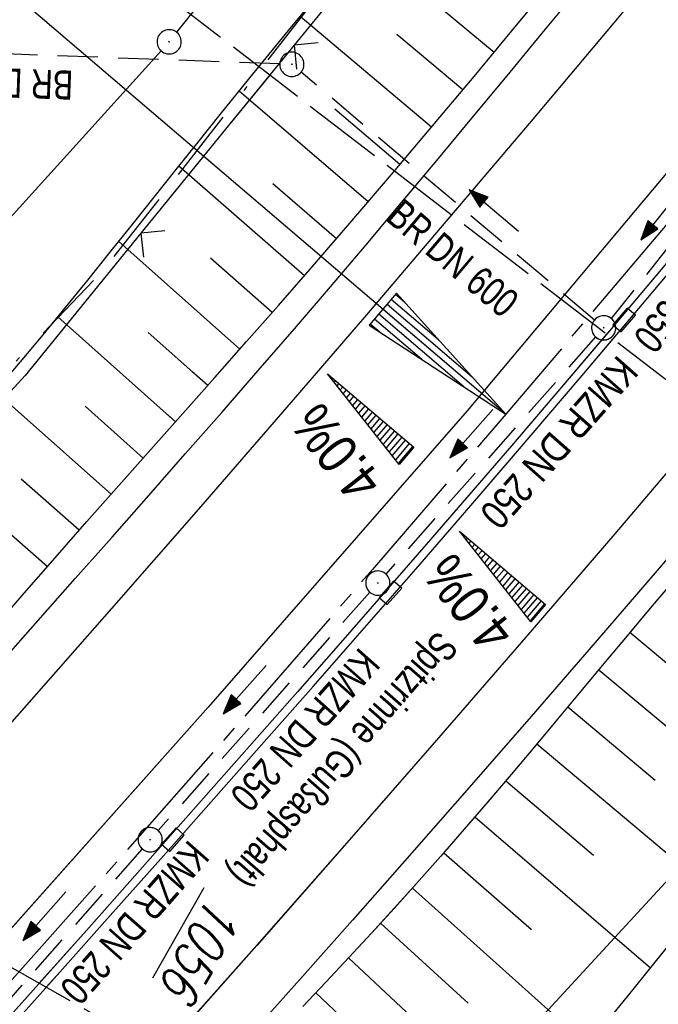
# Model space of a CAD drawing. Extents: x 510526 to 513920, y 467229 to 478797.
# Tile 219 of 256: x 511445 to 511485, y 473179 to 473240. Entities that reach past the tile are written whole.
import ezdxf

# ---------------------------------------------------------------- set-up
doc = ezdxf.new("R2010")
doc.units = 0
doc.header["$LTSCALE"] = 10
doc.header["$MEASUREMENT"] = 0
for name, pattern in [('ACAD_ISO16W100', [73, 15, -6.5, 15, -6.5, 15, -7, 1, -7]), ('ACHSE', [5.5, 4, -0.5, 0.5, -0.5]), ('LT00', [0]), ('LT14', [0.6, 0.5, -0.1]), ('STRICHLINIE2', [0.375, 0.25, -0.125])]:
    doc.linetypes.add(name, pattern=pattern)
doc.layers.get('0').update_dxf_attribs({"linetype": 'LT00'})
for name, color, linetype in [('-AX-020', 250, 'ACHSE'), ('-EL-020', 250, 'LT00'), ('-Halt-Pfeil', 4, 'LT00'), ('-Haltung', 182, 'STRICHLINIE2'), ('-Haltungsbeschriftung', 182, 'LT00'), ('-QUE-20O', 11, 'LT00'), ('-QUE-20W', 11, 'LT00'), ('BAB-KABEL', 220, 'ACAD_ISO16W100'), ('DFK_AB_FLNR', 7, 'Continuous'), ('DFK_AB_L', 21, 'LT00'), ('DFK_AB_P', 7, 'LT00'), ('RINNE_TEXT', 11, 'Continuous'), ('V92_AFBR_BAB', 250, 'LT00'), ('V92_BOESCH', 250, 'LT00'), ('V92_BOSCHUNG', 250, 'LT00'), ('V92_KA_PRUF', 182, 'LT00'), ('V92_LD_MARK', 250, 'LT00'), ('V92_RINNE', 182, 'LT00'), ('V92_SINKK', 182, 'LT00'), ('V92_ZAUN', 40, 'LT00'), ('V93_AFBR_BAB', 250, 'LT00'), ('V93_BOESCH', 250, 'LT00'), ('V93_BOSCHUNG', 250, 'LT00'), ('V93_KA_PRUF', 182, 'LT00'), ('V93_LD_MARK', 250, 'LT00'), ('V93_RINNE', 182, 'LT00'), ('V93_SINKK', 182, 'LT00'), ('V93_ZAUN', 40, 'LT00')]:
    doc.layers.add(name, color=color, linetype=linetype)
doc.layers.add('-BLATT_92-RAND', color=7, linetype='LT14', plot=False)
doc.layers.add('-BLATT_93-RAND', color=7, linetype='LT14', plot=False)
doc.styles.add('Arial', font='ARIAL.TTF')
doc.styles.add('Beschrift', font='ARIAL.TTF')
doc.styles.add('Haltungsbeschriftung', font='ARIAL.TTF', dxfattribs={"width": 0.75})
doc.styles.get("Standard").update_dxf_attribs({"font": 'romans.shx'})

# ---------------------------------------------------------------- blocks, each defined once
blk = doc.blocks.new('SYMB0003')
at = {"color": 0, "linetype": 'ByBlock'}
for p, q in [((-0.015712, 0), (0.010166, 0.012015)), ((0, -0.021257), (-0.015712, 0)), ((0.010166, 0.012015), (0, -0.021257))]:
    blk.add_line(p, q, dxfattribs=at)
for points in [[(-0.031395, 0.499013), (-0.093691, 0.491144), (-0.154509, 0.475528), (-0.21289, 0.452414), (-0.267913, 0.422164), (-0.318712, 0.385257), (-0.364484, 0.342274), (-0.404509, 0.293893), (-0.438154, 0.240877), (-0.464888, 0.184062), (-0.484292, 0.124345), (-0.496058, 0.062667), (-0.5, 0)], [(0.5, 0), (0.496057, 0.062667), (0.484292, 0.124345), (0.464888, 0.184062), (0.438153, 0.240877), (0.404509, 0.293893), (0.364484, 0.342274), (0.318712, 0.385257), (0.267913, 0.422164), (0.21289, 0.452414), (0.154509, 0.475528), (0.093691, 0.491144), (0.031395, 0.499013), (-0.031395, 0.499013)], [(-0.5, 0), (-0.496058, -0.062667), (-0.484292, -0.124345), (-0.464888, -0.184062), (-0.438154, -0.240877), (-0.404509, -0.293893), (-0.364485, -0.342274), (-0.318712, -0.385257), (-0.267914, -0.422164), (-0.21289, -0.452414), (-0.154509, -0.475529), (-0.093691, -0.491144), (-0.031395, -0.499014), (0.031395, -0.499014)], [(0.031395, -0.499014), (0.093691, -0.491144), (0.154509, -0.475529), (0.21289, -0.452414), (0.267914, -0.422164), (0.318712, -0.385257), (0.364485, -0.342274), (0.404509, -0.293893), (0.438154, -0.240877), (0.464889, -0.184062), (0.484292, -0.124345), (0.496058, -0.062667), (0.5, 0)]]:
    blk.add_lwpolyline(points, dxfattribs=at)
blk = doc.blocks.new('SYMB0018')
at = {"color": 0, "linetype": 'ByBlock'}
for p, q in [((1, 0.13), (0, 0)), ((0.615385, 0.08), (1, 0.08)), ((0.923077, 0.12), (1, 0.12)), ((0.000669, 0), (1, 0)), ((0.307692, 0.04), (1, 0.04)), ((0.307692, -0.04), (1, -0.04)), ((0.615385, -0.08), (1, -0.08)), ((0.923077, -0.12), (1, -0.12))]:
    blk.add_line(p, q, dxfattribs=at)
blk.add_lwpolyline([(0, 0), (1, -0.13), (1, 0.13)], dxfattribs=at)
blk = doc.blocks.new('SYMB0652')
at = {"color": 0, "linetype": 'ByBlock'}
blk.add_lwpolyline([(-0.15, -0.075), (0.15, -0.075), (0.15, 0.075), (-0.15, 0.075), (-0.15, -0.075)], dxfattribs=at)
blk = doc.blocks.new('SYMB0024')
at = {"color": 0, "linetype": 'ByBlock'}
for p, q in [((-0.5, 0.5), (0, 0)), ((0, 0), (0.5, 0.5))]:
    blk.add_line(p, q, dxfattribs=at)
blk = doc.blocks.new('SYMB0070')
at = {"color": 0, "linetype": 'ByBlock'}
for p, q in [((-0.5, 0), (0.2, 0)), ((0.5, 0), (0.2, 0.1)), ((0.2, 0.1), (0.2, 0)), ((0.468, 0), (0.21, 0.086)), ((0.21, 0.086), (0.21, -0.086)), ((0.21, -0.086), (0.468, 0)), ((0.22, -0.072), (0.437, 0)), ((0.23, -0.058), (0.405, 0)), ((0.24, -0.045), (0.374, 0)), ((0.342, 0), (0.25, 0.031)), ((0.25, 0.031), (0.25, -0.031)), ((0.25, -0.031), (0.342, 0)), ((0.26, -0.017), (0.31, 0)), ((0.27, -0.003), (0.279, 0))]:
    blk.add_line(p, q, dxfattribs=at)
for points in [[(0.2, 0), (0.2, -0.1), (0.5, 0)], [(0.437, 0), (0.22, 0.072), (0.22, -0.072)], [(0.405, 0), (0.23, 0.058), (0.23, -0.058)], [(0.374, 0), (0.24, 0.045), (0.24, -0.045)], [(0.31, 0), (0.26, 0.017), (0.26, -0.017)], [(0.279, 0), (0.27, 0.003), (0.27, -0.003)]]:
    blk.add_lwpolyline(points, dxfattribs=at)

msp = doc.modelspace()

# ---------------------------------------------------------------- linework, layer by layer
at = {"layer": '-AX-020', "ltscale": 0.2, "flags": 128}
msp.add_lwpolyline([(513881.716, 478796.972), (513877.87, 478787.354), (513870.367, 478768.801), (513862.788, 478750.278), (513855.137, 478731.786), (513847.411, 478713.324), (513839.611, 478694.893), (513831.738, 478676.494), (513823.791, 478658.127), (513815.771, 478639.791), (513807.678, 478621.487), (513799.512, 478603.216), (513791.272, 478584.978), (513782.96, 478566.773), (513774.576, 478548.601), (513766.118, 478530.463), (513757.588, 478512.359), (513748.986, 478494.289), (513740.312, 478476.254), (513731.565, 478458.253), (513722.747, 478440.287), (513713.857, 478422.357), (513704.896, 478404.463), (513695.863, 478386.605), (513686.758, 478368.782), (513677.583, 478350.997), (513668.336, 478333.248), (513659.019, 478315.536), (513649.63, 478297.862), (513640.172, 478280.225), (513630.643, 478262.626), (513621.043, 478245.066), (513611.374, 478227.544), (513601.634, 478210.061), (513591.825, 478192.617), (513586.745, 478183.647), (513576.83, 478166.262), (513566.848, 478148.917), (513556.8, 478131.609), (513546.688, 478114.338), (513536.514, 478097.104), (513526.28, 478079.906), (513515.988, 478062.743), (513505.638, 478045.613), (513495.234, 478028.517), (513484.778, 478011.453), (513474.27, 477994.421), (513463.712, 477977.419), (513453.108, 477960.447), (513442.457, 477943.503), (513431.762, 477926.587), (513421.026, 477909.698), (513410.248, 477892.835), (513399.432, 477875.997), (513388.579, 477859.182), (513377.691, 477842.39), (513366.769, 477825.62), (513355.815, 477808.871), (513344.831, 477792.142), (513333.819, 477775.431), (513322.78, 477758.738), (513311.715, 477742.062), (513300.628, 477725.401), (513289.519, 477708.754), (513278.389, 477692.121), (513267.242, 477675.5), (513256.078, 477658.891), (513244.899, 477642.291), (513233.706, 477625.7), (513222.502, 477609.117), (513211.288, 477592.542), (513200.066, 477575.971), (513188.837, 477559.405), (513177.603, 477542.843), (513166.366, 477526.282), (513154.797, 477509.239), (513142.496, 477491.114), (513130.197, 477472.988), (513117.902, 477454.859), (513105.613, 477436.726), (513093.333, 477418.587), (513081.064, 477400.44), (513068.808, 477382.285), (513056.567, 477364.119), (513044.344, 477345.942), (513032.141, 477327.752), (513019.958, 477309.547), (513007.8, 477291.325), (512995.668, 477273.087), (512983.565, 477254.83), (512971.492, 477236.552), (512959.452, 477218.253), (512947.447, 477199.931), (512935.479, 477181.584), (512923.551, 477163.212), (512911.665, 477144.812), (512899.822, 477126.385), (512888.026, 477107.927), (512876.279, 477089.439), (512864.582, 477070.918), (512852.939, 477052.364), (512841.352, 477033.775), (512829.822, 477015.15), (512818.352, 476996.488), (512806.945, 476977.787), (512795.603, 476959.048), (512789.644, 476949.141), (512778.405, 476930.339), (512767.236, 476911.496), (512756.135, 476892.613), (512745.103, 476873.688), (512734.14, 476854.724), (512723.246, 476835.72), (512712.422, 476816.676), (512701.668, 476797.593), (512690.983, 476778.471), (512680.369, 476759.309), (512669.824, 476740.11), (512659.35, 476720.871), (512648.946, 476701.595), (512638.612, 476682.281), (512628.349, 476662.929), (512618.157, 476643.54), (512608.036, 476624.113), (512597.985, 476604.65), (512588.006, 476585.15), (512578.098, 476565.614), (512568.261, 476546.042), (512558.497, 476526.434), (512548.803, 476506.791), (512539.182, 476487.112), (512529.632, 476467.399), (512520.155, 476447.65), (512510.749, 476427.867), (512501.416, 476408.05), (512492.156, 476388.199), (512482.968, 476368.314), (512473.852, 476348.396), (512464.81, 476328.445), (512455.84, 476308.46), (512446.944, 476288.443), (512438.12, 476268.394), (512429.37, 476248.313), (512420.694, 476228.2), (512412.09, 476208.055), (512403.561, 476187.879), (512395.105, 476167.672), (512386.723, 476147.434), (512378.415, 476127.166), (512370.181, 476106.867), (512362.021, 476086.539), (512353.936, 476066.181), (512345.925, 476045.794), (512337.988, 476025.377), (512330.127, 476004.932), (512322.339, 475984.458), (512314.627, 475963.955), (512306.989, 475943.425), (512299.427, 475922.867), (512291.94, 475902.281), (512284.528, 475881.669), (512277.191, 475861.029), (512269.93, 475840.362), (512262.744, 475819.67), (512255.634, 475798.951), (512248.599, 475778.206), (512241.641, 475757.436), (512234.758, 475736.641), (512227.951, 475715.82), (512221.221, 475694.975), (512214.566, 475674.105), (512207.988, 475653.211), (512201.487, 475632.294), (512200.128, 475627.887), (512194.281, 475608.791), (512188.5, 475589.674), (512182.785, 475570.538), (512177.137, 475551.381), (512171.56, 475532.204), (512166.053, 475513.007), (512160.618, 475493.788), (512155.257, 475474.55), (512149.971, 475455.29), (512148.09, 475448.361), (512142.908, 475429.074), (512137.804, 475409.765), (512132.778, 475390.436), (512127.829, 475371.088), (512122.957, 475351.719), (512118.163, 475332.332), (512113.447, 475312.925), (512108.808, 475293.499), (512104.247, 475274.055), (512099.765, 475254.593), (512095.36, 475235.113), (512091.033, 475215.616), (512086.785, 475196.101), (512082.614, 475176.57), (512078.522, 475157.022), (512074.508, 475137.458), (512070.573, 475117.878), (512066.716, 475098.282), (512063.238, 475080.246), (512059.532, 475060.621), (512055.901, 475040.983), (512052.344, 475021.33), (512048.857, 475001.665), (512045.438, 474981.988), (512042.084, 474962.3), (512038.794, 474942.602), (512035.562, 474922.893), (512032.388, 474903.175), (512029.269, 474883.449), (512026.201, 474863.714), (512023.183, 474843.972), (512020.21, 474824.222), (512017.282, 474804.467), (512014.394, 474784.705), (512011.544, 474764.937), (512008.73, 474745.165), (512005.949, 474725.388), (512003.198, 474705.607), (512000.474, 474685.821), (511997.775, 474666.033), (511995.098, 474646.242), (511992.439, 474626.448), (511989.798, 474606.651), (511987.169, 474586.854), (511984.552, 474567.054), (511981.943, 474547.253), (511979.34, 474527.452), (511976.744, 474507.689), (511975.127, 474495.377), (511973.477, 474482.815), (511971.825, 474470.254), (511970.169, 474457.693), (511968.506, 474445.133), (511966.835, 474432.574), (511965.154, 474420.016), (511963.46, 474407.46), (511961.752, 474394.906), (511960.027, 474382.355), (511958.283, 474369.806), (511956.518, 474357.259), (511954.73, 474344.717), (511952.918, 474332.177), (511951.078, 474319.642), (511949.209, 474307.111), (511947.309, 474294.584), (511945.376, 474282.063), (511943.407, 474269.547), (511941.4, 474257.038), (511939.355, 474244.534), (511937.267, 474232.038), (511935.137, 474219.549), (511932.96, 474207.067), (511930.736, 474194.594), (511928.462, 474182.131), (511926.136, 474169.676), (511923.757, 474157.232), (511921.321, 474144.799), (511918.829, 474132.377), (511916.276, 474119.967), (511913.661, 474107.57), (511910.982, 474095.187), (511908.238, 474082.818), (511905.425, 474070.464), (511902.544, 474058.127), (511899.59, 474045.806), (511896.562, 474033.504), (511893.47, 474021.261), (511890.29, 474008.997), (511887.033, 473996.753), (511883.699, 473984.53), (511880.287, 473972.328), (511876.798, 473960.148), (511873.233, 473947.991), (511869.591, 473935.856), (511865.873, 473923.745), (511862.077, 473911.656), (511858.206, 473899.593), (511854.259, 473887.554), (511850.236, 473875.54), (511846.136, 473863.552), (511841.962, 473851.59), (511837.711, 473839.654), (511833.386, 473827.746), (511828.985, 473815.865), (511824.51, 473804.012), (511819.96, 473792.188), (511815.335, 473780.392), (511810.636, 473768.626), (511805.863, 473756.89), (511801.015, 473745.185), (511796.094, 473733.51), (511791.099, 473721.866), (511786.031, 473710.255), (511780.889, 473698.675), (511775.675, 473687.128), (511770.388, 473675.615), (511765.028, 473664.135), (511759.596, 473652.689), (511754.091, 473641.278), (511748.515, 473629.901), (511742.867, 473618.56), (511737.147, 473607.255), (511731.356, 473595.986), (511725.494, 473584.754), (511719.562, 473573.559), (511713.558, 473562.402), (511707.485, 473551.283), (511701.341, 473540.203), (511695.128, 473529.162), (511688.845, 473518.159), (511682.492, 473507.198), (511676.07, 473496.276), (511669.58, 473485.395), (511663.021, 473474.555), (511656.394, 473463.757), (511649.699, 473453.001), (511642.935, 473442.288), (511636.105, 473431.617), (511629.207, 473420.99), (511622.242, 473410.406), (511615.211, 473399.867), (511608.113, 473389.372), (511600.949, 473378.922), (511593.719, 473368.518), (511586.423, 473358.16), (511579.062, 473347.848), (511571.637, 473337.582), (511564.147, 473327.364), (511556.592, 473317.193), (511548.973, 473307.07), (511541.291, 473296.996), (511533.545, 473286.969), (511525.735, 473276.993), (511517.863, 473267.066), (511509.929, 473257.188), (511501.932, 473247.361), (511493.873, 473237.584), (511485.753, 473227.859), (511477.572, 473218.186), (511475.548, 473215.811), (511467.291, 473206.202), (511458.976, 473196.642), (511450.605, 473187.132), (511442.182, 473177.667), (511433.709, 473168.249), (511425.188, 473158.872), (511416.622, 473149.537), (511408.014, 473140.241), (511399.365, 473130.982), (511390.679, 473121.758), (511381.958, 473112.568), (511373.205, 473103.409), (511364.421, 473094.278), (511355.61, 473085.175), (511346.772, 473076.096), (511337.912, 473067.039), (511329.031, 473058.003), (511320.132, 473048.986), (511311.216, 473039.984), (511302.286, 473030.997), (511293.345, 473022.02), (511284.394, 473013.053), (511275.436, 473004.094), (511266.473, 472995.139), (511255.909, 472984.591), (511236.789, 472965.502), (511230.177, 472958.9), (511223.567, 472952.294), (511216.964, 472945.683), (511210.368, 472939.063), (511203.785, 472932.433), (511197.215, 472925.788), (511190.663, 472919.125), (511184.131, 472912.443), (511177.622, 472905.739), (511171.139, 472899.01), (511164.685, 472892.252), (511158.263, 472885.464), (511151.877, 472878.643), (511145.529, 472871.786), (511139.222, 472864.891), (511132.96, 472857.955), (511126.746, 472850.976), (511120.583, 472843.952), (511114.476, 472836.881), (511109.32, 472830.82), (511103.322, 472823.655), (511097.386, 472816.438), (511091.511, 472809.171), (511085.699, 472801.854), (511079.95, 472794.488), (511074.265, 472787.072), (511068.642, 472779.609), (511063.084, 472772.097), (511057.591, 472764.538), (511052.162, 472756.933), (511046.799, 472749.281), (511041.501, 472741.584), (511036.27, 472733.841), (511031.105, 472726.054), (511026.007, 472718.223), (511020.976, 472710.349), (511016.012, 472702.431), (511011.117, 472694.472), (511006.29, 472686.471), (511001.532, 472678.429), (510996.842, 472670.347), (510992.223, 472662.225), (510987.672, 472654.063), (510983.192, 472645.863), (510978.782, 472637.625), (510974.443, 472629.349), (510970.175, 472621.036), (510965.978, 472612.687), (510961.853, 472604.303), (510957.799, 472595.883), (510953.818, 472587.43), (510949.91, 472578.942), (510946.074, 472570.422), (510942.311, 472561.868), (510938.622, 472553.283), (510935.007, 472544.666), (510931.465, 472536.02), (510927.997, 472527.343), (510924.604, 472518.636), (510921.286, 472509.901), (510918.042, 472501.138), (510914.874, 472492.347), (510911.781, 472483.529), (510908.763, 472474.686), (510905.821, 472465.817), (510902.956, 472456.923), (510900.166, 472448.004), (510897.454, 472439.062), (510894.817, 472430.098), (510892.258, 472421.111), (510889.776, 472412.102), (510887.37, 472403.073), (510885.043, 472394.023), (510882.792, 472384.954), (510880.62, 472375.866), (510878.525, 472366.759), (510876.509, 472357.635), (510874.57, 472348.494), (510872.71, 472339.337), (510870.929, 472330.164), (510869.226, 472320.976), (510867.602, 472311.774), (510866.056, 472302.558), (510864.59, 472293.33), (510863.202, 472284.089), (510861.894, 472274.837), (510860.665, 472265.574), (510859.516, 472256.301), (510858.445, 472247.018), (510857.455, 472237.726), (510856.544, 472228.427), (510855.712, 472219.119), (510854.96, 472209.806), (510854.288, 472200.485), (510853.696, 472191.159), (510853.184, 472181.829), (510852.752, 472172.495), (510852.399, 472163.157), (510852.127, 472153.817), (510851.934, 472144.475), (510851.822, 472135.131), (510851.789, 472125.787), (510851.836, 472116.443), (510851.964, 472107.1), (510852.009, 472104.711), (510852.237, 472095.37), (510852.543, 472086.03), (510852.927, 472076.694), (510853.387, 472067.361), (510853.922, 472058.032), (510854.53, 472048.707), (510855.21, 472039.388), (510855.961, 472030.074), (510856.782, 472020.766), (510857.671, 472011.464), (510858.627, 472002.169), (510859.649, 471992.88), (510860.734, 471983.599), (510861.883, 471974.326), (510863.094, 471965.06), (510864.364, 471955.802), (510865.694, 471946.554), (510867.082, 471937.313), (510868.525, 471928.081), (510870.024, 471918.857), (510871.577, 471909.643), (510873.182, 471900.438), (510874.839, 471891.241), (510876.545, 471882.054), (510878.3, 471872.876), (510880.102, 471863.708), (510881.95, 471854.548), (510883.842, 471845.397), (510885.778, 471836.255), (510887.756, 471827.123), (510889.775, 471817.999), (510891.834, 471808.885), (510893.93, 471799.779), (510896.064, 471790.681), (510898.233, 471781.592), (510900.437, 471772.511), (510902.673, 471763.439), (510904.942, 471754.374), (510907.241, 471745.317), (510909.57, 471736.267), (510911.926, 471727.225), (510914.31, 471718.19), (510916.719, 471709.161), (510919.152, 471700.139), (510921.608, 471691.124), (510924.087, 471682.114), (510926.585, 471673.11), (510929.104, 471664.112), (510931.64, 471655.118), (510934.193, 471646.129), (510936.762, 471637.145), (510939.345, 471628.165), (510941.941, 471619.188), (510944.55, 471610.216), (510947.169, 471601.246), (510949.797, 471592.279), (510952.434, 471583.314), (510955.078, 471574.352), (510957.727, 471565.391), (510960.382, 471556.431), (510963.039, 471547.473), (510967.703, 471531.767), (510970.248, 471523.199), (510975.26, 471506.323), (510980.27, 471489.445), (510985.273, 471472.566), (510990.267, 471455.684), (510995.248, 471438.798), (511000.214, 471421.908), (511005.162, 471405.012), (511010.087, 471388.11), (511014.988, 471371.201), (511019.861, 471354.283), (511024.703, 471337.357), (511029.511, 471320.421), (511034.281, 471303.475), (511039.011, 471286.517), (511043.698, 471269.547), (511048.338, 471252.564), (511052.928, 471235.568), (511057.465, 471218.557), (511061.945, 471201.532), (511066.367, 471184.491), (511070.726, 471167.434), (511075.019, 471150.36), (511079.243, 471133.269), (511083.395, 471116.16), (511086.572, 471102.843), (511090.589, 471085.702), (511094.527, 471068.543), (511098.388, 471051.366), (511102.17, 471034.172), (511105.875, 471016.961), (511109.501, 470999.734), (511113.048, 470982.489), (511116.518, 470965.23), (511119.908, 470947.954), (511123.221, 470930.663), (511126.454, 470913.357), (511129.609, 470896.037), (511132.686, 470878.703), (511135.683, 470861.354), (511138.602, 470843.993), (511141.441, 470826.619), (511144.202, 470809.231), (511146.884, 470791.831), (511149.487, 470774.42), (511152.01, 470756.996), (511154.454, 470739.562), (511156.819, 470722.116), (511159.105, 470704.66), (511161.311, 470687.193), (511163.438, 470669.717), (511165.485, 470652.232), (511165.638, 470650.897), (511167.873, 470631.022), (511170.027, 470611.138), (511172.103, 470591.246), (511174.098, 470571.346), (511176.014, 470551.438), (511177.851, 470531.523), (511179.526, 470512.546), (511180.884, 470496.345), (511182.163, 470480.137), (511183.363, 470463.922), (511184.482, 470447.702), (511185.522, 470431.478), (511186.482, 470415.247), (511187.362, 470399.013), (511188.162, 470382.774), (511188.882, 470366.532), (511189.522, 470350.286), (511190.082, 470334.037), (511190.563, 470317.786), (511190.963, 470301.532), (511191.284, 470285.277), (511191.524, 470269.02), (511191.684, 470252.763), (511191.765, 470236.505), (511191.765, 470220.247), (511191.686, 470203.988), (511191.526, 470187.731), (511191.287, 470171.474), (511191.243, 470169.007), (511190.912, 470152.752), (511190.504, 470136.499), (511190.023, 470120.247), (511189.472, 470103.998), (511188.854, 470087.752), (511188.173, 470071.508), (511187.432, 470055.266), (511186.634, 470039.027), (511185.783, 470022.791), (511184.882, 470006.558), (511183.935, 469990.327), (511182.944, 469974.099), (511181.913, 469957.873), (511180.846, 469941.65), (511179.745, 469925.429), (511178.614, 469909.21), (511177.457, 469892.993), (511176.276, 469876.777), (511175.075, 469860.563), (511173.858, 469844.35), (511172.627, 469828.139), (511171.386, 469811.927), (511170.138, 469795.717), (511168.847, 469778.991), (511030.959, 467993.348), (511029.419, 467973.407), (511027.883, 467953.466), (511026.353, 467933.525), (511024.832, 467913.582), (511023.323, 467893.64), (511021.828, 467873.695), (511020.353, 467853.75), (511018.898, 467833.804), (511017.467, 467813.855), (511016.063, 467793.903), (511014.69, 467773.951), (511013.35, 467753.995), (511012.046, 467734.038), (511010.782, 467714.078), (511009.56, 467694.116), (511008.383, 467674.151), (511007.254, 467654.183), (511006.177, 467634.211), (511005.154, 467614.237), (511004.188, 467594.261), (511003.284, 467574.281), (511002.442, 467554.299), (511001.667, 467534.314), (511000.962, 467514.327), (511000.329, 467494.336), (510999.772, 467474.345), (510999.556, 467465.709), (510999.112, 467445.714), (510998.747, 467425.717), (510998.463, 467405.719), (510998.259, 467385.719), (510998.135, 467365.72), (510998.091, 467345.72), (510998.127, 467325.72), (510998.243, 467305.721), (510998.439, 467285.721), (510998.715, 467265.723), (510999.071, 467245.726), (510999.432, 467229.156)], dxfattribs=at)
at = {"layer": '-BLATT_92-RAND'}
msp.add_lwpolyline([(511779.026, 474055.252), (511324.063, 473249.874), (511573.948, 473108.713), (512028.911, 473914.09), (511779.026, 474055.252)], dxfattribs=at)
at = {"layer": '-BLATT_93-RAND'}
msp.add_lwpolyline([(511358.827, 473315.335), (510907.64, 472728.794), (511135.123, 472553.807), (511586.31, 473140.348), (511358.827, 473315.335)], dxfattribs=at)
at = {"layer": '-EL-020'}
msp.add_line((511471.745, 473219.058), (511414.708, 473267.758), dxfattribs=at)
at = {"layer": '-Haltung'}
for p, q in [((511461.562, 473237.483), (511425.099, 473238.811)), ((511481.026, 473221.636), (511462.884, 473236.972)), ((511490.482, 473232.278), (511482.067, 473221.738)), ((511481.102, 473220.59), (511468.125, 473205.926)), ((511481.102, 473220.59), (511468.125, 473205.926)), ((511467.13, 473204.803), (511454.042, 473190.052)), ((511467.13, 473204.803), (511454.042, 473190.052)), ((511453.048, 473188.928), (511443.347, 473177.909)), ((511453.048, 473188.928), (511446.04, 473180.968))]:
    msp.add_line(p, q, dxfattribs=at)
at = {"layer": '-QUE-20O'}
for p, q in [((511472.712, 473208.553), (511472.707, 473208.547)), ((511472.896, 473208.306), (511472.94, 473208.358)), ((511473.169, 473208.163), (511473.085, 473208.066)), ((511473.275, 473207.826), (511473.397, 473207.969)), ((511473.625, 473207.774), (511473.464, 473207.585)), ((511473.653, 473207.345), (511473.853, 473207.579)), ((511474.081, 473207.384), (511473.842, 473207.104)), ((511474.031, 473206.864), (511474.309, 473207.189)), ((511474.537, 473206.995), (511474.221, 473206.623)), ((511474.41, 473206.383), (511474.766, 473206.8)), ((511474.994, 473206.605), (511474.599, 473206.143)), ((511474.788, 473205.902), (511475.222, 473206.41)), ((511475.45, 473206.215), (511474.977, 473205.662)), ((511475.166, 473205.421), (511475.678, 473206.021)), ((511475.906, 473205.826), (511475.356, 473205.181)), ((511475.545, 473204.94), (511476.134, 473205.631)), ((511476.363, 473205.436), (511475.734, 473204.7)), ((511475.923, 473204.46), (511476.591, 473205.241)), ((511476.819, 473205.047), (511476.112, 473204.219)), ((511476.302, 473203.979), (511477.047, 473204.852)), ((511477.275, 473204.657), (511476.491, 473203.738)), ((511476.68, 473203.498), (511477.503, 473204.462)), ((511477.731, 473204.267), (511476.869, 473203.257)), ((511477.058, 473203.017), (511477.96, 473204.073))]:
    msp.add_line(p, q, dxfattribs=at)
msp.add_lwpolyline([(511477.096, 473202.969), (511472.682, 473208.579), (511478.006, 473204.033), (511477.096, 473202.969)], dxfattribs=at)
at = {"layer": '-QUE-20W'}
for p, q in [((511464.555, 473218.289), (511464.55, 473218.283)), ((511464.739, 473218.043), (511464.783, 473218.094)), ((511465.011, 473217.9), (511464.928, 473217.802)), ((511465.117, 473217.562), (511465.239, 473217.705)), ((511465.467, 473217.51), (511465.306, 473217.321)), ((511465.495, 473217.081), (511465.695, 473217.315)), ((511465.924, 473217.121), (511465.685, 473216.841)), ((511465.874, 473216.6), (511466.152, 473216.926)), ((511466.38, 473216.731), (511466.063, 473216.36)), ((511466.252, 473216.119), (511466.608, 473216.536)), ((511466.836, 473216.341), (511466.441, 473215.879)), ((511466.631, 473215.638), (511467.064, 473216.147)), ((511467.293, 473215.952), (511466.82, 473215.398)), ((511467.009, 473215.158), (511467.521, 473215.757)), ((511467.749, 473215.562), (511467.198, 473214.917)), ((511467.387, 473214.677), (511467.977, 473215.367)), ((511468.205, 473215.173), (511467.576, 473214.436)), ((511467.766, 473214.196), (511468.433, 473214.978)), ((511468.661, 473214.783), (511467.955, 473213.955)), ((511468.144, 473213.715), (511468.889, 473214.588)), ((511469.118, 473214.393), (511468.333, 473213.475)), ((511468.522, 473213.234), (511469.346, 473214.199)), ((511469.574, 473214.004), (511468.712, 473212.994)), ((511468.901, 473212.753), (511469.802, 473213.809))]:
    msp.add_line(p, q, dxfattribs=at)
msp.add_lwpolyline([(511468.939, 473212.705), (511464.524, 473218.315), (511469.848, 473213.77), (511468.939, 473212.705)], dxfattribs=at)
at = {"layer": 'BAB-KABEL', "ltscale": 0.03, "flags": 128}
msp.add_lwpolyline([(513339.839, 477816.319), (513312.266, 477774.649), (513284.672, 477732.996), (513252.5, 477694.412), (513223.881, 477653.496), (513195.795, 477612.121), (513167.629, 477570.875), (513139.88, 477529.298), (513111.793, 477487.916), (513083.807, 477446.454), (513055.844, 477404.978), (513022.492, 477355.034), (513000.515, 477321.52), (512973.122, 477279.62), (512945.422, 477237.871), (512917.575, 477196.217), (512879.155, 477137.499), (512858.339, 477103.216), (512837.389, 477068.954), (512811.451, 477026.06), (512784.195, 476983.896), (512756.652, 476941.559), (512731.123, 476898.632), (512706.393, 476854.964), (512681.949, 476811.101), (512658.869, 476770.394), (512633.742, 476723.052), (512609.823, 476678.973), (512586.03, 476634.72), (512574.463, 476609.04), (512565.77, 476584.237), (512545.206, 476542.916), (512523.454, 476497.739), (512501.769, 476452.474), (512480.246, 476407.171), (512458.846, 476361.789), (512438.563, 476315.939), (512418.177, 476270.118), (512378.72, 476177.833), (512359.892, 476131.364), (512341.348, 476084.783), (512322.575, 476038.314), (512304.817, 475991.341), (512287.677, 475944.24), (512270.282, 475897.168), (512254.121, 475849.696), (512237.768, 475802.276), (512221.53, 475754.824), (512205.859, 475707.192), (512190.782, 475659.377), (512175.78, 475611.52), (512161.516, 475563.423), (512145.692, 475515.804), (512137.725, 475496.074), (512130.625, 475467.918), (512119.035, 475418.91), (512105.583, 475370.555), (512100.73, 475351.099), (512084.182, 475320.513), (512082.618, 475318.668), (512071.987, 475296.243), (512062.064, 475264.372), (512059.316, 475232.902), (512061.872, 475193.176), (512054.818, 475143.1), (512045.689, 475099.989), (512036.29, 475050.898), (512027.273, 475001.725), (512018.223, 474952.549), (512008.899, 474903.418), (512000.14, 474854.229), (511992.355, 474804.855), (511985.273, 474755.369), (511977.385, 474700.851), (511969.41, 474646.425), (511966.53, 474615.204), (511972.795, 474604.79), (511970.049, 474596.165), (511959.565, 474586.374), (511941.907, 474517.478), (511936.852, 474477.772), (511926.657, 474399.733), (511919.973, 474355.376), (511910.09, 474296.615), (511899.454, 474238.126), (511883.784, 474152.683), (511870.289, 474094.001), (511857.131, 474053.876), (511852.776, 474012.454), (511853.171, 473966.862), (511852.492, 473957.146), (511851.311, 473949.656), (511841.692, 473942.065), (511825.821, 473895.229), (511826.651, 473894.117), (511810.899, 473851.945), (511793.573, 473805.027), (511775.285, 473758.358), (511755.124, 473712.475), (511734.052, 473667.008), (511712.225, 473621.972), (511689.498, 473577.273), (511665.157, 473533.497), (511639.854, 473490.241), (511612.908, 473448.14), (511601.588, 473431.806), (511558.048, 473366.072), (511514.894, 473306.01), (511484.056, 473267.454), (511450.631, 473224.7), (511393.065, 473164.53), (511363.017, 473132.866), (511308.517, 473076.446), (511275.572, 473040.359), (511243.006, 473009.331), (511235.22, 472986.054), (511231.03, 472981.056), (511075.99, 472813.106), (511070.243, 472807.304), (511057.801, 472797.513), (511038.028, 472769.96), (511010.695, 472730.526), (510983.876, 472687.185), (510959.577, 472643.761), (510934.3, 472604.326), (510904.804, 472574.327), (510913.914, 472558.288), (510911.702, 472550.665), (510911.228, 472549.239), (510895.971, 472514.712), (510882.655, 472477.924), (510872.403, 472460.753), (510857.497, 472432.352), (510836.101, 472381.12), (510836.281, 472368.894), (510832.944, 472355.972), (510830.181, 472332.026), (510848.219, 472325.537), (510838.512, 472271.416), (510831.965, 472215.431), (510830.702, 472169.392), (510828.833, 472118.665), (510829.075, 472067.625), (510833.949, 472011.739), (510842.444, 471951.437), (510849.978, 471906.34), (510856.18, 471866.272), (510867.229, 471812.821), (510879.853, 471762.875), (510891.506, 471713.806), (510903.789, 471665.07), (510916.063, 471616.285), (510929.638, 471568.076), (510950.958, 471501.368), (510971.606, 471429.824), (510974.35, 471422.765), (510989.551, 471366.875), (511004.499, 471314.199), (511016.364, 471270.838), (511026.276, 471232.419), (511039.24, 471184.146), (511056.597, 471116.881), (511065.905, 471078.265), (511077.604, 471030.011), (511089.225, 470981.622), (511098.911, 470932.895), (511107.165, 470884.025), (511116.152, 470835.042), (511125.079, 470786.059), (511133.148, 470736.973), (511137.299, 470706.315), (511129.89, 470689.715), (511129.543, 470684.612), (511132.443, 470671.581), (511143.113, 470670.948), (511145.784, 470638.261), (511151.08, 470588.888), (511155.977, 470539.416), (511159.512, 470489.779), (511162.627, 470440.141), (511165.944, 470390.621), (511167.842, 470340.945), (511167.805, 470291.237), (511167.773, 470272.425), (511169.192, 470243.962), (511168.974, 470223.344), (511163.734, 470203.872), (511151.457, 470170.118), (511152.401, 470145.764), (511161.627, 470107.325), (511162.261, 470078.654), (511157.084, 470021.39), (511153.973, 469975.779), (511150.229, 469924.108), (511146.614, 469878.373), (511141.044, 469826.728), (511133.852, 469745.039), (511131.815, 469700.017), (511128.932, 469655.166), (511125.194, 469595.287), (511130.663, 469554.69), (511130.405, 469544.669), (511121.691, 469477.401)], dxfattribs=at)
at = {"layer": 'DFK_AB_L'}
for p, q in [((511455.187, 473239.437), (511466.243, 473253.343)), ((511365.243, 473139.787), (511454.217, 473238.293))]:
    msp.add_line(p, q, dxfattribs=at)
at = {"layer": 'V92_AFBR_BAB'}
for points in [[(511535.12, 473292.181), (511520.27, 473273.307), (511504.334, 473253.59), (511488.467, 473234.283), (511473.15, 473216.01), (511457.141, 473197.691), (511443.509, 473182.398)], [(511433.336, 473188.145), (511433.48, 473188.305), (511437.347, 473192.634), (511441.208, 473196.968), (511445.064, 473201.307), (511448.916, 473205.65), (511451.187, 473208.214), (511453.454, 473210.781), (511455.718, 473213.351), (511457.975, 473215.927), (511460.225, 473218.51), (511462.465, 473221.1), (511464.694, 473223.7), (511466.898, 473226.294), (511469.091, 473228.898), (511471.274, 473231.509), (511473.451, 473234.127), (511475.622, 473236.749), (511477.79, 473239.374), (511479.956, 473242)], [(511513.545, 473240.46), (511510.269, 473236.447), (511506.983, 473232.441), (511503.688, 473228.443), (511500.38, 473224.456), (511496.568, 473219.893), (511492.738, 473215.344), (511488.892, 473210.809), (511485.03, 473206.288), (511481.078, 473201.694), (511477.11, 473197.114), (511473.128, 473192.547), (511469.13, 473187.993), (511466.053, 473184.507), (511462.969, 473181.028), (511459.879, 473177.554), (511457.267, 473174.626)]]:
    msp.add_lwpolyline(points, dxfattribs=at)
at = {"layer": 'V92_BOESCH'}
for points in [[(511431.943, 473188.932), (511432.314, 473189.348), (511434.246, 473191.535), (511436.169, 473193.729), (511438.087, 473195.929), (511440.001, 473198.131), (511441.913, 473200.335), (511443.827, 473202.539), (511445.743, 473204.739), (511447.665, 473206.935), (511449.633, 473209.17), (511451.607, 473211.399), (511453.585, 473213.626), (511455.563, 473215.851), (511457.54, 473218.078), (511459.513, 473220.308), (511461.481, 473222.544), (511463.44, 473224.786), (511466.024, 473227.776), (511468.592, 473230.78), (511471.144, 473233.798), (511473.681, 473236.828), (511476.207, 473239.869), (511478.721, 473242.918)], [(511443.637, 473216.843), (511445.519, 473219.051), (511446.92, 473220.728), (511448.309, 473222.415), (511449.689, 473224.111), (511451.061, 473225.813), (511452.427, 473227.52), (511453.79, 473229.229), (511455.153, 473230.94), (511456.517, 473232.649), (511457.885, 473234.355), (511459.989, 473236.958), (511462.104, 473239.551), (511464.23, 473242.135)], [(511514.097, 473218.965), (511509.511, 473213.13), (511504.921, 473207.297), (511500.329, 473201.467), (511498.005, 473198.52), (511495.678, 473195.576), (511493.348, 473192.634), (511491.012, 473189.696), (511488.67, 473186.763), (511486.32, 473183.836), (511483.054, 473179.799), (511479.77, 473175.776), (511476.465, 473171.77), (511473.14, 473167.781), (511471.928, 473166.344)], [(511485.926, 473205.509), (511484.481, 473203.806), (511483.042, 473202.097), (511481.609, 473200.384), (511480.178, 473198.669), (511478.747, 473196.955), (511477.313, 473195.242), (511475.875, 473193.533), (511474.43, 473191.831), (511472.976, 473190.138), (511471.51, 473188.455), (511470.029, 473186.784), (511468.638, 473185.243), (511467.236, 473183.713), (511465.825, 473182.192), (511464.406, 473180.676), (511462.983, 473179.164)]]:
    msp.add_lwpolyline(points, dxfattribs=at)
at = {"layer": 'V92_BOSCHUNG'}
for p, q in [((511474.818, 473238.195), (511466.615, 473245.016)), ((511470.945, 473233.563), (511462.817, 473240.419)), ((511472.889, 473235.88), (511468.799, 473239.298)), ((511467.038, 473228.959), (511459.049, 473235.798)), ((511469, 473231.262), (511464.963, 473234.685)), ((511463.085, 473224.379), (511455.324, 473231.154)), ((511465.067, 473226.664), (511461.125, 473230.072)), ((511459.102, 473219.842), (511451.602, 473226.488)), ((511461.093, 473222.102), (511457.281, 473225.464)), ((511451.863, 473218.238), (511447.83, 473221.83)), ((511457.104, 473217.587), (511456.123, 473218.461)), ((511451.136, 473210.867), (511443.963, 473217.223)), ((511453.119, 473213.102), (511449.516, 473216.311)), ((511455.112, 473215.344), (511454.613, 473215.788)), ((511447.184, 473206.386), (511439.99, 473212.693)), ((511449.157, 473208.629), (511445.572, 473211.789)), ((511483.227, 473202.318), (511488.569, 473197.831)), ((511481.294, 473200.007), (511492.053, 473191.004)), ((511479.372, 473197.703), (511484.778, 473193.18)), ((511477.456, 473195.412), (511488.302, 473186.303)), ((511475.54, 473193.137), (511480.973, 473188.54)), ((511473.628, 473190.895), (511484.488, 473181.567)), ((511471.705, 473188.678), (511477.13, 473183.932)), ((511469.767, 473186.493), (511480.606, 473176.797)), ((511467.804, 473184.33), (511473.227, 473179.372)), ((511465.811, 473182.177), (511476.694, 473172.046)), ((511463.787, 473180.017), (511469.267, 473174.86))]:
    msp.add_line(p, q, dxfattribs=at)
at = {"layer": 'V92_LD_MARK'}
for points in [[(511436.007, 473186.636), (511440.653, 473191.852), (511445.926, 473197.81), (511451.181, 473203.785), (511456.415, 473209.778), (511461.627, 473215.789), (511466.818, 473221.819), (511471.985, 473227.869), (511477.129, 473233.939), (511482.248, 473240.03), (511489.88, 473249.208), (511497.454, 473258.434), (511504.97, 473267.708), (511512.428, 473277.029), (511519.828, 473286.396), (511527.169, 473295.808)], [(511552.144, 473294.771), (511544.167, 473284.402), (511535.554, 473273.361), (511526.864, 473262.382), (511518.098, 473251.464), (511509.256, 473240.608), (511500.339, 473229.814), (511491.347, 473219.082), (511482.281, 473208.414), (511476.783, 473202.017), (511471.259, 473195.642), (511465.711, 473189.289), (511460.138, 473182.957), (511454.541, 473176.646), (511454.256, 473176.327)]]:
    msp.add_lwpolyline(points, dxfattribs=at)
at = {"layer": 'V92_RINNE'}
for points in [[(511513.513, 473259.31), (511510.292, 473255.331), (511507.065, 473251.357), (511503.922, 473247.495), (511500.773, 473243.637), (511497.617, 473239.785), (511494.452, 473235.939), (511491.278, 473232.102), (511488.225, 473228.432), (511485.161, 473224.772), (511482.085, 473221.122), (511478.997, 473217.482), (511475.895, 473213.854), (511473.264, 473210.799), (511470.624, 473207.752), (511467.977, 473204.711), (511465.322, 473201.677), (511462.662, 473198.647), (511459.998, 473195.621), (511454.807, 473189.746), (511449.602, 473183.881), (511446.682, 473180.606)], [(511447.122, 473180.357), (511447.954, 473181.289), (511451.082, 473184.799), (511454.207, 473188.313), (511457.326, 473191.831), (511460.44, 473195.355), (511463.625, 473198.973), (511466.802, 473202.599), (511469.97, 473206.232), (511473.126, 473209.875), (511476.271, 473213.529), (511480.143, 473218.064), (511483.995, 473222.616), (511487.829, 473227.184), (511491.645, 473231.766), (511494.296, 473234.969), (511496.939, 473238.179), (511499.576, 473241.393), (511502.208, 473244.611), (511504.836, 473247.833), (511507.461, 473251.058), (511510.159, 473254.377), (511512.853, 473257.699)]]:
    msp.add_lwpolyline(points, dxfattribs=at)
at = {"layer": 'V92_ZAUN'}
for p, q in [((511471.942, 473250.254), (511462.454, 473238.636)), ((511476.691, 473177.381), (511486.853, 473188.414))]:
    msp.add_line(p, q, dxfattribs=at)
for points in [[(511462.454, 473238.636), (511458.476, 473233.765), (511452.978, 473227.008)], [(511452.978, 473227.008), (511445.824, 473218.216), (511443.338, 473215.523)]]:
    msp.add_lwpolyline(points, dxfattribs=at)
at = {"layer": 'V93_AFBR_BAB'}
for points in [[(511404.691, 473156.629), (511407.865, 473160.072), (511411.035, 473163.52), (511414.199, 473166.974), (511417.356, 473170.433), (511421.402, 473174.887), (511425.438, 473179.351), (511429.463, 473183.824), (511433.48, 473188.305), (511437.347, 473192.634), (511441.208, 473196.968), (511445.064, 473201.307), (511448.916, 473205.65), (511451.187, 473208.214), (511453.454, 473210.781), (511455.718, 473213.351), (511457.975, 473215.927), (511460.225, 473218.51), (511462.465, 473221.1), (511464.694, 473223.7), (511466.898, 473226.294), (511469.091, 473228.898), (511469.914, 473229.883)], [(511478.952, 473222.931), (511473.15, 473216.01), (511457.141, 473197.691), (511441.699, 473180.367), (511425.589, 473162.53), (511409.638, 473145.109), (511393.321, 473127.62), (511376.494, 473109.827), (511359.822, 473092.378)], [(511491.189, 473213.518), (511488.892, 473210.809), (511485.03, 473206.288), (511481.078, 473201.694), (511477.11, 473197.114), (511473.128, 473192.547), (511469.13, 473187.993), (511466.053, 473184.507), (511462.969, 473181.028), (511459.879, 473177.554), (511456.784, 473174.085), (511453.685, 473170.619), (511450.388, 473166.938), (511447.086, 473163.261), (511443.778, 473159.589), (511440.464, 473155.923), (511437.142, 473152.264), (511434.018, 473148.84), (511430.886, 473145.422)]]:
    msp.add_lwpolyline(points, dxfattribs=at)
at = {"layer": 'V93_BOESCH'}
for points in [[(511443.637, 473216.843), (511445.519, 473219.051), (511446.92, 473220.728), (511448.309, 473222.415), (511449.689, 473224.111), (511451.061, 473225.813), (511452.427, 473227.52), (511453.79, 473229.229), (511455.153, 473230.94), (511456.517, 473232.649), (511457.885, 473234.355), (511459.989, 473236.958), (511460.269, 473237.302)], [(511443.827, 473202.539), (511445.743, 473204.739), (511447.665, 473206.935), (511449.633, 473209.17), (511451.607, 473211.399), (511453.585, 473213.626), (511455.563, 473215.851), (511457.54, 473218.078), (511459.513, 473220.308), (511461.481, 473222.544), (511463.44, 473224.786), (511466.024, 473227.776), (511468.592, 473230.781), (511468.653, 473230.853)], [(511492.201, 473212.739), (511490.673, 473210.993), (511489.084, 473209.171), (511487.501, 473207.344), (511485.926, 473205.509), (511484.481, 473203.806), (511483.042, 473202.097), (511481.609, 473200.384), (511480.178, 473198.669), (511478.747, 473196.955), (511477.313, 473195.242), (511475.875, 473193.533), (511474.43, 473191.831), (511472.976, 473190.138), (511471.51, 473188.455), (511470.029, 473186.784), (511468.639, 473185.244), (511467.236, 473183.714), (511465.825, 473182.192), (511464.406, 473180.676), (511462.983, 473179.164)], [(511502.791, 473204.593), (511500.329, 473201.467), (511498.005, 473198.52), (511495.678, 473195.576), (511493.348, 473192.634), (511491.012, 473189.696), (511488.67, 473186.763), (511486.32, 473183.836), (511483.054, 473179.799), (511479.77, 473175.776), (511476.465, 473171.77), (511473.14, 473167.781), (511469.792, 473163.81), (511466.421, 473159.859), (511463.026, 473155.929), (511459.605, 473152.021), (511456.157, 473148.137), (511452.681, 473144.277)]]:
    msp.add_lwpolyline(points, dxfattribs=at)
at = {"layer": 'V93_BOSCHUNG'}
for p, q in [((511467.038, 473228.959), (511459.049, 473235.798)), ((511463.085, 473224.379), (511455.324, 473231.154)), ((511465.067, 473226.664), (511461.125, 473230.072)), ((511459.102, 473219.842), (511451.602, 473226.488)), ((511461.093, 473222.102), (511457.281, 473225.464)), ((511455.112, 473215.344), (511447.83, 473221.83)), ((511457.104, 473217.587), (511453.416, 473220.872)), ((511451.136, 473210.867), (511443.963, 473217.223)), ((511453.119, 473213.102), (511449.516, 473216.311)), ((511447.184, 473206.386), (511439.99, 473212.693)), ((511449.157, 473208.629), (511445.572, 473211.789)), ((511483.227, 473202.318), (511488.569, 473197.831)), ((511481.294, 473200.007), (511492.053, 473191.004)), ((511479.372, 473197.703), (511484.778, 473193.18)), ((511477.456, 473195.412), (511488.302, 473186.303)), ((511475.54, 473193.137), (511480.973, 473188.54)), ((511473.628, 473190.895), (511484.488, 473181.567)), ((511471.705, 473188.678), (511477.13, 473183.932)), ((511469.767, 473186.493), (511480.606, 473176.797)), ((511467.804, 473184.33), (511473.227, 473179.372)), ((511465.811, 473182.177), (511476.694, 473172.046)), ((511463.787, 473180.017), (511469.267, 473174.86))]:
    msp.add_line(p, q, dxfattribs=at)
at = {"layer": 'V93_LD_MARK'}
for points in [[(511400.988, 473148.11), (511410.206, 473158.124), (511419.381, 473168.178), (511424.724, 473174.074), (511430.051, 473179.985), (511435.361, 473185.911), (511440.653, 473191.852), (511445.926, 473197.81), (511451.181, 473203.785), (511456.415, 473209.778), (511461.627, 473215.789), (511466.818, 473221.819), (511471.985, 473227.869), (511472.201, 473228.124)], [(511488.424, 473215.644), (511482.281, 473208.414), (511476.784, 473202.016), (511471.261, 473195.641), (511465.714, 473189.287), (511460.142, 473182.954), (511454.547, 473176.641), (511448.93, 473170.348), (511443.29, 473164.074), (511437.63, 473157.819), (511431.95, 473151.582), (511426.25, 473145.363), (511420.532, 473139.16), (511414.797, 473132.973), (511409.044, 473126.802), (511403.276, 473120.646)]]:
    msp.add_lwpolyline(points, dxfattribs=at)
at = {"layer": 'V93_RINNE'}
for points in [[(511481.777, 473220.758), (511478.997, 473217.482), (511475.895, 473213.854), (511473.264, 473210.799), (511470.625, 473207.752), (511467.977, 473204.711), (511465.322, 473201.677), (511462.662, 473198.647), (511459.998, 473195.621), (511454.807, 473189.746), (511449.602, 473183.882), (511444.385, 473178.029), (511441.163, 473174.428), (511437.935, 473170.832), (511434.701, 473167.242), (511431.46, 473163.658), (511428.211, 473160.081), (511425.051, 473156.617), (511421.884, 473153.16), (511418.712, 473149.708), (511415.533, 473146.261), (511412.351, 473142.818), (511408.291, 473138.437), (511404.225, 473134.062)], [(511406.248, 473135.508), (511409.508, 473139.006), (511412.762, 473142.509), (511416.742, 473146.812), (511420.712, 473151.124), (511424.67, 473155.447), (511428.617, 473159.78), (511431.87, 473163.369), (511435.116, 473166.965), (511438.356, 473170.566), (511441.591, 473174.172), (511444.821, 473177.782), (511447.954, 473181.289), (511451.082, 473184.799), (511454.207, 473188.313), (511457.326, 473191.831), (511460.44, 473195.355), (511463.625, 473198.973), (511466.802, 473202.599), (511469.97, 473206.233), (511473.126, 473209.876), (511476.271, 473213.529), (511480.143, 473218.064), (511482.168, 473220.457)]]:
    msp.add_lwpolyline(points, dxfattribs=at)
at = {"layer": 'V93_ZAUN'}
msp.add_line((511476.691, 473177.381), (511486.853, 473188.414), dxfattribs=at)
for points in [[(511460.942, 473236.785), (511458.476, 473233.765), (511452.978, 473227.008)], [(511452.978, 473227.008), (511445.824, 473218.216), (511443.338, 473215.523)]]:
    msp.add_lwpolyline(points, dxfattribs=at)

# ---------------------------------------------------------------- block references
at = {"layer": '-EL-020', "xscale": 10.0000000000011, "yscale": 10, "zscale": 10, "rotation": 139.5095799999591}
msp.add_blockref('SYMB0018', (511475.548, 473215.811), dxfattribs=at)
at = {"layer": '-Halt-Pfeil', "yscale": 4, "zscale": 4}
for p, xscale, rotation in [((511474.807, 473228.408), 4.000000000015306, 139.7914125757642), ((511485.139, 473228.157), 4.000000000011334, 231.396082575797), ((511473.416, 473214.605), 4.000000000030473, 228.4924325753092), ((511459.389, 473198.776), 4.000000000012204, 228.4176925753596), ((511446.998, 473184.764), 3.999999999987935, 228.6392225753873)]:
    msp.add_blockref('SYMB0070', p, dxfattribs=dict(at, xscale=xscale, rotation=rotation))
at = {"layer": 'DFK_AB_P', "xscale": 1.499999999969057, "yscale": 1.5, "zscale": 1.5, "rotation": 251.2881100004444}
msp.add_blockref('SYMB0003', (511454.72, 473238.85), dxfattribs=at)
at = {"layer": 'V92_KA_PRUF', "xscale": 1.500000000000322, "yscale": 1.500000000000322, "zscale": 1.5, "rotation": 240.5376025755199}
for p in [(511462.311, 473237.456), (511481.599, 473221.152), (511467.628, 473205.364), (511453.544, 473189.491)]:
    msp.add_blockref('SYMB0003', p, dxfattribs=at)
at = {"layer": 'V92_SINKK', "zscale": 4.5}
for p, xscale, yscale, rotation in [((511482.867, 473221.642), 4.499999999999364, 4.500000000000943, 229.5099798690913), ((511468.406, 473204.763), 4.500000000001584, 4.499999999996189, 228.7719948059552), ((511454.951, 473189.498), 4.500000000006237, 4.500000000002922, 228.3577180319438)]:
    msp.add_blockref('SYMB0652', p, dxfattribs=dict(at, xscale=xscale, yscale=yscale, rotation=rotation))
at = {"layer": 'V92_ZAUN', "yscale": 2.100000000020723, "zscale": 2.1}
for p, xscale, rotation in [((511462.454, 473238.636), 2.100000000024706, 230.7613725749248), ((511452.978, 473227.008), 2.099999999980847, 230.8642825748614)]:
    msp.add_blockref('SYMB0024', p, dxfattribs=dict(at, xscale=xscale, rotation=rotation))
at = {"layer": 'V93_KA_PRUF', "xscale": 1.499999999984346, "yscale": 1.5, "zscale": 1.5, "rotation": 232.4313115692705}
for p in [(511481.599, 473221.152), (511467.628, 473205.364), (511453.544, 473189.491)]:
    msp.add_blockref('SYMB0003', p, dxfattribs=at)
at = {"layer": 'V93_SINKK', "yscale": 4.5, "zscale": 4.5}
for p, xscale, rotation in [((511468.406, 473204.763), 4.500000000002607, 228.8238170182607), ((511454.951, 473189.498), 4.499999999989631, 228.4115105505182)]:
    msp.add_blockref('SYMB0652', p, dxfattribs=dict(at, xscale=xscale, rotation=rotation))
at = {"layer": 'V93_ZAUN', "xscale": 2.099999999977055, "yscale": 2.100000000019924, "zscale": 2.1, "rotation": 230.8644521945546}
msp.add_blockref('SYMB0024', (511452.978, 473227.008), dxfattribs=at)

# ---------------------------------------------------------------- texts
at = {"layer": '-Haltungsbeschriftung', "style": 'Haltungsbeschriftung'}
for s, rotation, width, p in [('BR DN 600', 177.91436, 0.75, (511448.813, 473237.058)), ('KMZR DN 350', 231.39608, 0.75, (511490.996, 473230.156)), ('BR DN 600', 319.79142, 0.75, (511468.05, 473227.848)), ('KMZR DN 250', 228.49243, 0.8, (511482.497, 473219.543)), ('KMZR DN 250', 228.41769, 0.75, (511466.521, 473201.45)), ('KMZR DN 250', 228.63922, 0.75, (511455.956, 473189.547))]:
    msp.add_text(s, height=1.8, rotation=rotation, dxfattribs=dict(at, width=width)).set_placement(p)
at = {"layer": '-QUE-20O', "style": 'Beschrift', "width": 0.8}
msp.add_text('4.0%%%', height=2.5, rotation=-231.80087, dxfattribs=at).set_placement((511476.214, 473202.381))
at = {"layer": '-QUE-20W', "style": 'Beschrift', "width": 0.8}
msp.add_text('4.0%%%', height=2.5, rotation=-231.80087, dxfattribs=at).set_placement((511468.024, 473211.689))
at = {"layer": 'DFK_AB_FLNR', "oblique": 13.754, "width": 0.75}
msp.add_text('%%U1056', height=2.5, rotation=240.5376, dxfattribs=at).set_placement((511457.233, 473186.168))
at = {"layer": 'RINNE_TEXT', "style": 'Arial', "width": 0.75}
msp.add_text('Spitzrinne (Gußasphalt)', height=1.8, rotation=228.89694, dxfattribs=at).set_placement((511471.356, 473202.498))

doc.saveas('drawing.dxf')
